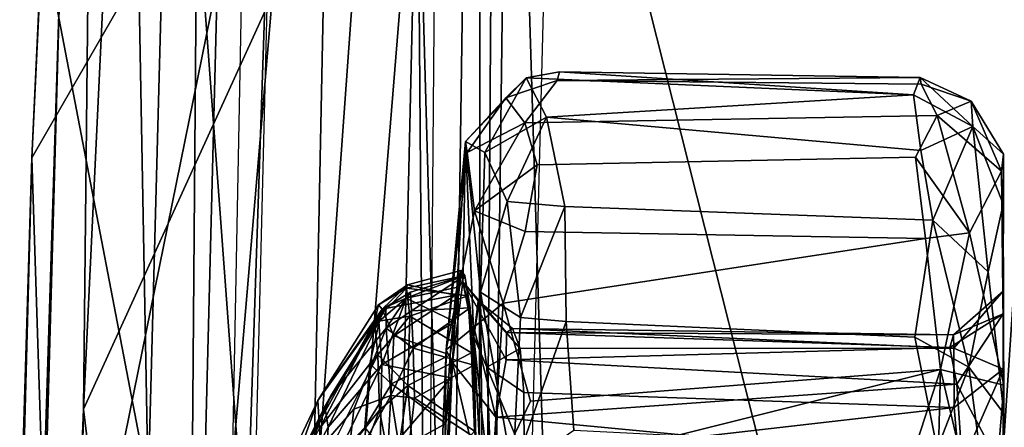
# Model space of a CAD drawing. Header units: millimetres. Extents: x -367 to 317, y -615 to 392.
# Tile 24 of 191: x -245.33 to -230.78, y -116.34 to -110.32. Entities that reach past the tile are written whole.
import ezdxf

# ---------------------------------------------------------------- set-up
doc = ezdxf.new("R2010")
doc.units = ezdxf.units.MM
doc.layers.add('Fbx_Root', color=7, linetype='Continuous', true_color=0x000000)
doc.styles.add('Default', font='arial.ttf')
doc.dimstyles.new('Default', dxfattribs={"dimscale": 10, "dimtxt": 2.5, "dimasz": 3, "dimexe": 1, "dimexo": 0.5, "dimgap": 0.8, "dimtad": 1, "dimtoh": 1, "dimzin": 1, "dimdsep": 46, "dimtxsty": 'Default', "dimcen": 2.5, "dimadec": 1, "dimazin": 1, "dimtfac": 1, "dimtdec": 4, "dimtix": 1, "dimtofl": 0, "dimtmove": 1, "dimatfit": 3, "dimfxl": 1, "dimtolj": 1, "dimtzin": 1, "dimarcsym": 0})

# ---------------------------------------------------------------- blocks, each defined once
blk = doc.blocks.new('*D1')
at = {"layer": 'Defpoints', "color": 0}
for p in [(-317.816, 295.28), (317.184, 295.28), (-317.816, -604.775)]:
    blk.add_point(p, dxfattribs=at)
at = {"layer": 'Fbx_Root', "color": 0, "lineweight": -2}
for p, q in [((-317.816, 290.28), (-317.816, -614.775)), ((317.184, 290.28), (317.184, -614.775)), ((287.184, -604.775), (-287.816, -604.775))]:
    blk.add_line(p, q, dxfattribs=at)
at = {"layer": 'Fbx_Root', "color": 0}
for points in [[(-287.816, -599.775), (-287.816, -609.775), (-317.816, -604.775)], [(287.184, -609.775), (287.184, -599.775), (317.184, -604.775)]]:
    blk.add_solid(points, dxfattribs=at)
at = {"layer": 'Fbx_Root', "color": 0, "insert": (-0.316, -584.012), "char_height": 25, "attachment_point": 5, "style": 'Default'}
blk.add_mtext('\\A1;635.00', dxfattribs=at)

msp = doc.modelspace()

# ---------------------------------------------------------------- linework, layer by layer
at = {"layer": 'Fbx_Root'}
for points in [[(-238.044, -102.16, 380.124), (-223.535, -6.384, 374.415), (-231.535, -127.923, 374.376)], [(-231.535, -127.923, 374.376), (-223.535, -6.384, 374.415), (-212.981, -6.79, 367.746), (-223.913, -124.89, 369.819)], [(-239.479, -142.901, 624.466), (-238.408, -14.786, 623.461), (-238.565, -138.603, 625.049)], [(-238.408, -14.786, 623.461), (-237.775, -23.117, 623.948), (-238.565, -138.603, 625.049)], [(-237.775, -23.117, 623.948), (-237.689, -70.553, 625.38), (-238.565, -138.603, 625.049)], [(-244.387, -116.076, 384.038), (-244.115, -89.965, 386.434), (-240.151, -27.216, 385.935)], [(-244.387, -116.076, 384.038), (-240.151, -27.216, 385.935), (-238.044, -102.16, 380.124)], [(-245.154, -112.359, 392.884), (-242.489, -56.787, 394.174), (-244.115, -89.965, 386.434)], [(-245.154, -112.359, 392.884), (-241.578, -106.155, 393.411), (-242.489, -56.787, 394.174)], [(-239.907, -63.619, 616.266), (-241.221, -128.701, 616), (-243.044, -104.054, 615.837)], [(-239.455, -106.926, 617.691), (-241.221, -128.701, 616), (-239.907, -63.619, 616.266)], [(-249.19, -109.638, 438.972), (-243.312, -144.725, 441.017), (-241.341, -68.073, 444.22)], [(-243.312, -144.725, 441.017), (-169.073, -107.357, 438.979), (-241.341, -68.073, 444.22)], [(-237.689, -70.553, 625.38), (-239.924, -90.347, 631.335), (-238.565, -138.603, 625.049)], [(-242.665, -141.201, 624.044), (-238.384, -81.839, 624.393), (-241.442, -78.445, 624.357)], [(-238.384, -81.839, 624.393), (-242.665, -141.201, 624.044), (-239.204, -138.837, 624.058)], [(-239.455, -106.926, 617.691), (-238.384, -81.839, 624.393), (-239.204, -138.837, 624.058)], [(-250.608, -150.062, 392.069), (-248.228, -83.68, 394.796), (-236.889, -82.562, 392.858)], [(-236.889, -82.562, 392.858), (-239.575, -187.269, 386.916), (-250.608, -150.062, 392.069)], [(-242.509, -82.679, 639.484), (-244.036, -84.641, 640.954), (-243.431, -117.226, 639.928)], [(-242.843, -124.573, 638.615), (-242.509, -82.679, 639.484), (-243.431, -117.226, 639.928)], [(-239.924, -90.347, 631.335), (-242.509, -82.679, 639.484), (-242.843, -124.573, 638.615)], [(-261.641, -111.001, 641.29), (-244.036, -84.641, 640.954), (-273.58, -89.494, 641.647)], [(-245.179, -125.456, 640.354), (-244.036, -84.641, 640.954), (-261.641, -111.001, 641.29)], [(-243.431, -117.226, 639.928), (-244.036, -84.641, 640.954), (-245.179, -125.456, 640.354)], [(-246.905, -178.183, 381.6), (-245.154, -112.359, 392.884), (-244.115, -89.965, 386.434)], [(-244.115, -89.965, 386.434), (-244.387, -116.076, 384.038), (-246.905, -178.183, 381.6)], [(-238.565, -138.603, 625.049), (-239.924, -90.347, 631.335), (-242.843, -124.573, 638.615)], [(-238.044, -102.16, 380.124), (-235.334, -190.457, 372.443), (-244.387, -116.076, 384.038)], [(-238.044, -102.16, 380.124), (-231.535, -127.923, 374.376), (-235.334, -190.457, 372.443)], [(-244.982, -109.106, 615.9), (-243.044, -104.054, 615.837), (-241.221, -128.701, 616)], [(-241.578, -106.155, 393.411), (-245.154, -112.359, 392.884), (-243.501, -163.399, 390.155)], [(-241.578, -106.155, 393.411), (-243.501, -163.399, 390.155), (-244.037, -205.392, 385.867)], [(-240.056, -133.167, 616.78), (-241.221, -128.701, 616), (-239.455, -106.926, 617.691)], [(-239.455, -106.926, 617.691), (-239.204, -138.837, 624.058), (-240.056, -133.167, 616.78)], [(-254.205, -107.202, 612.219), (-244.982, -109.106, 615.9), (-257.032, -113.091, 615.577)], [(-243.312, -144.725, 441.017), (-147.798, -150.736, 437.639), (-169.073, -107.357, 438.979)], [(-241.221, -128.701, 616), (-251.552, -128.495, 615.646), (-257.032, -113.091, 615.577), (-244.982, -109.106, 615.9)], [(-245.755, -186.14, 437.567), (-243.312, -144.725, 441.017), (-249.19, -109.638, 438.972)], [(-245.527, -140.486, 639.834), (-245.179, -125.456, 640.354), (-261.641, -111.001, 641.29), (-270.869, -129.535, 640.864)], [(-237.39, -111.22, 298.22), (-237.357, -111.09, 296.089), (-237.846, -111.178, 294.744), (-238.146, -111.474, 298.142)], [(-237.846, -111.178, 294.744), (-237.357, -111.09, 296.089), (-232.123, -111.431, 293.542)], [(-237.357, -111.09, 296.089), (-237.39, -111.22, 298.22), (-232.023, -111.174, 295.706)], [(-232.023, -111.174, 295.706), (-232.123, -111.431, 293.542), (-237.357, -111.09, 296.089)], [(-238.744, -112.118, 296.251), (-238.146, -111.474, 298.142), (-237.846, -111.178, 294.744)], [(-238.46, -112.283, 292.836), (-238.744, -112.118, 296.251), (-237.846, -111.178, 294.744)], [(-238.46, -112.283, 292.836), (-237.846, -111.178, 294.744), (-237.549, -111.759, 291.919)], [(-238.146, -111.474, 298.142), (-237.865, -111.844, 300.497), (-237.39, -111.22, 298.22)], [(-237.865, -111.844, 300.497), (-231.775, -111.737, 300.138), (-232.012, -111.273, 298.155), (-237.39, -111.22, 298.22)], [(-237.549, -111.759, 291.919), (-237.846, -111.178, 294.744), (-232.123, -111.431, 293.542)], [(-237.39, -111.22, 298.22), (-232.012, -111.273, 298.155), (-232.023, -111.174, 295.706)], [(-232.023, -111.174, 295.706), (-231.246, -111.899, 292.886), (-232.123, -111.431, 293.542)], [(-231.271, -111.523, 297.067), (-231.246, -111.899, 292.886), (-232.023, -111.174, 295.706)], [(-231.271, -111.523, 297.067), (-232.023, -111.174, 295.706), (-232.012, -111.273, 298.155)], [(-231.775, -111.737, 300.138), (-231.271, -111.523, 297.067), (-232.012, -111.273, 298.155)], [(-232.123, -111.431, 293.542), (-232.014, -112.254, 291.05), (-237.549, -111.759, 291.919)], [(-231.246, -111.899, 292.886), (-232.014, -112.254, 291.05), (-232.123, -111.431, 293.542)], [(-238.744, -112.118, 296.251), (-238.721, -112.283, 299.412), (-238.146, -111.474, 298.142)], [(-238.146, -111.474, 298.142), (-238.721, -112.283, 299.412), (-237.865, -111.844, 300.497)], [(-230.824, -112.557, 299.76), (-231.271, -111.523, 297.067), (-231.775, -111.737, 300.138)], [(-230.794, -112.307, 295.793), (-231.246, -111.899, 292.886), (-231.271, -111.523, 297.067)], [(-230.794, -112.307, 295.793), (-231.271, -111.523, 297.067), (-230.824, -112.557, 299.76)], [(-237.685, -112.464, 302.012), (-232.094, -112.351, 301.788), (-231.775, -111.737, 300.138), (-237.865, -111.844, 300.497)], [(-231.296, -113.468, 303.306), (-231.775, -111.737, 300.138), (-232.094, -112.351, 301.788)], [(-231.296, -113.468, 303.306), (-230.824, -112.557, 299.76), (-231.775, -111.737, 300.138)], [(-238.721, -112.283, 299.412), (-238.613, -113.146, 302.222), (-237.865, -111.844, 300.497)], [(-237.865, -111.844, 300.497), (-238.613, -113.146, 302.222), (-237.685, -112.464, 302.012)], [(-238.126, -113.007, 290.014), (-238.46, -112.283, 292.836), (-237.549, -111.759, 291.919)], [(-238.126, -113.007, 290.014), (-237.549, -111.759, 291.919), (-237.278, -113.078, 289.08)], [(-237.549, -111.759, 291.919), (-232.014, -112.254, 291.05), (-231.837, -113.284, 289.102), (-237.278, -113.078, 289.08)], [(-231.246, -111.899, 292.886), (-231.837, -113.284, 289.102), (-232.014, -112.254, 291.05)], [(-231.246, -111.899, 292.886), (-231.022, -114.044, 289.124), (-231.837, -113.284, 289.102)], [(-230.797, -113.045, 291.962), (-231.022, -114.044, 289.124), (-231.246, -111.899, 292.886)], [(-230.794, -112.307, 295.793), (-230.797, -113.045, 291.962), (-231.246, -111.899, 292.886)], [(-239.029, -115.197, 304.184), (-238.744, -112.118, 296.251), (-238.938, -115.387, 301.063)], [(-238.744, -112.118, 296.251), (-239.029, -115.197, 304.184), (-238.721, -112.283, 299.412)], [(-238.785, -114.191, 297.221), (-238.938, -115.387, 301.063), (-238.744, -112.118, 296.251)], [(-238.62, -115.004, 291.177), (-238.785, -114.191, 297.221), (-238.744, -112.118, 296.251)], [(-238.744, -112.118, 296.251), (-238.522, -114.348, 288.957), (-238.62, -115.004, 291.177)], [(-238.522, -114.348, 288.957), (-238.744, -112.118, 296.251), (-238.46, -112.283, 292.836)], [(-238.721, -112.283, 299.412), (-239.029, -115.197, 304.184), (-238.613, -113.146, 302.222)], [(-238.522, -114.348, 288.957), (-238.46, -112.283, 292.836), (-238.126, -113.007, 290.014)], [(-230.794, -112.307, 295.793), (-230.824, -112.557, 299.76), (-230.796, -114.668, 299.159)], [(-230.797, -113.045, 291.962), (-230.794, -112.307, 295.793), (-230.8, -114.33, 295.142)], [(-230.796, -114.668, 299.159), (-230.8, -114.33, 295.142), (-230.794, -112.307, 295.793)], [(-246.905, -178.183, 381.6), (-246.979, -172.576, 389.05), (-245.154, -112.359, 392.884)], [(-246.979, -172.576, 389.05), (-243.501, -163.399, 390.155), (-245.154, -112.359, 392.884)], [(-238.613, -113.146, 302.222), (-237.863, -113.448, 303.663), (-237.685, -112.464, 302.012)], [(-237.863, -113.448, 303.663), (-231.945, -113.551, 303.915), (-232.094, -112.351, 301.788), (-237.685, -112.464, 302.012)], [(-231.296, -113.468, 303.306), (-232.094, -112.351, 301.788), (-231.945, -113.551, 303.915)], [(-230.79, -115.718, 304.936), (-230.824, -112.557, 299.76), (-231.296, -113.468, 303.306)], [(-230.824, -112.557, 299.76), (-230.79, -115.718, 304.936), (-230.796, -114.668, 299.159)], [(-238.522, -114.348, 288.957), (-238.126, -113.007, 290.014), (-237.933, -114.72, 287.469)], [(-237.933, -114.72, 287.469), (-238.126, -113.007, 290.014), (-237.278, -113.078, 289.08)], [(-230.797, -113.045, 291.962), (-230.788, -116.139, 287.555), (-231.022, -114.044, 289.124)], [(-230.8, -114.33, 295.142), (-230.799, -115.483, 291.477), (-230.797, -113.045, 291.962)], [(-230.788, -116.139, 287.555), (-230.797, -113.045, 291.962), (-230.799, -115.483, 291.477)], [(-238.613, -113.146, 302.222), (-239.029, -115.197, 304.184), (-238.189, -114.51, 304.969)], [(-238.613, -113.146, 302.222), (-238.189, -114.51, 304.969), (-237.863, -113.448, 303.663)], [(-237.933, -114.72, 287.469), (-237.278, -113.078, 289.08), (-237.254, -114.778, 286.967)], [(-237.278, -113.078, 289.08), (-231.837, -113.284, 289.102), (-232.103, -115.013, 286.987), (-237.254, -114.778, 286.967)], [(-231.837, -113.284, 289.102), (-231.303, -115.456, 287.01), (-232.103, -115.013, 286.987)], [(-231.022, -114.044, 289.124), (-231.303, -115.456, 287.01), (-231.837, -113.284, 289.102)], [(-237.863, -113.448, 303.663), (-238.189, -114.51, 304.969), (-231.945, -113.551, 303.915)], [(-231.296, -113.468, 303.306), (-231.945, -113.551, 303.915), (-231.723, -115.488, 306.08)], [(-230.79, -115.718, 304.936), (-231.296, -113.468, 303.306), (-231.723, -115.488, 306.08)], [(-231.723, -115.488, 306.08), (-231.945, -113.551, 303.915), (-238.189, -114.51, 304.969), (-237.782, -115.959, 306.38)], [(-238.815, -114.027, 296.701), (-238.752, -114.098, 295.261), (-239.617, -114.288, 295.041), (-239.602, -114.236, 296.849)], [(-238.894, -114.39, 298.921), (-238.815, -114.027, 296.701), (-239.602, -114.236, 296.849)], [(-238.894, -114.39, 298.921), (-238.831, -114.266, 297.895), (-238.815, -114.027, 296.701)], [(-238.815, -114.027, 296.701), (-238.831, -114.266, 297.895), (-238.752, -114.098, 295.261)], [(-231.022, -114.044, 289.124), (-230.788, -116.139, 287.555), (-231.303, -115.456, 287.01)], [(-239.558, -114.345, 295.419), (-238.752, -114.098, 295.261), (-239.619, -114.433, 297.844)], [(-238.831, -114.266, 297.895), (-239.619, -114.433, 297.844), (-238.752, -114.098, 295.261)], [(-238.752, -114.098, 295.261), (-238.708, -114.402, 293.248), (-239.617, -114.288, 295.041)], [(-239.543, -114.622, 293.679), (-238.752, -114.098, 295.261), (-239.558, -114.345, 295.419)], [(-238.752, -114.098, 295.261), (-239.543, -114.622, 293.679), (-238.674, -114.577, 293.029)], [(-238.294, -116.194, 300.949), (-238.938, -115.387, 301.063), (-238.785, -114.191, 297.221)], [(-238.556, -114.476, 295.318), (-238.785, -114.191, 297.221), (-238.62, -115.004, 291.177)], [(-238.137, -114.941, 297.263), (-238.785, -114.191, 297.221), (-238.556, -114.476, 295.318)], [(-238.142, -115.345, 299.062), (-238.785, -114.191, 297.221), (-238.137, -114.941, 297.263)], [(-238.294, -116.194, 300.949), (-238.785, -114.191, 297.221), (-238.142, -115.345, 299.062)], [(-238.752, -114.098, 295.261), (-238.674, -114.577, 293.029), (-238.708, -114.402, 293.248)], [(-240.091, -114.785, 294.478), (-239.617, -114.288, 295.041), (-239.564, -114.701, 293.001)], [(-239.617, -114.288, 295.041), (-240.091, -114.785, 294.478), (-240.029, -114.535, 296.103)], [(-240.029, -114.535, 296.103), (-239.602, -114.236, 296.849), (-239.617, -114.288, 295.041)], [(-240.029, -114.535, 296.103), (-239.976, -114.598, 298.226), (-239.602, -114.236, 296.849)], [(-239.602, -114.236, 296.849), (-239.976, -114.598, 298.226), (-238.894, -114.39, 298.921)], [(-239.558, -114.345, 295.419), (-239.619, -114.433, 297.844), (-239.921, -114.567, 296.06)], [(-239.917, -114.88, 293.767), (-239.558, -114.345, 295.419), (-239.921, -114.567, 296.06)], [(-239.917, -114.88, 293.767), (-239.543, -114.622, 293.679), (-239.558, -114.345, 295.419)], [(-238.896, -114.783, 299.72), (-239.619, -114.433, 297.844), (-238.831, -114.266, 297.895)], [(-239.564, -114.701, 293.001), (-239.617, -114.288, 295.041), (-238.708, -114.402, 293.248)], [(-238.831, -114.266, 297.895), (-238.894, -114.39, 298.921), (-238.896, -114.783, 299.72)], [(-238.522, -114.348, 288.957), (-238.494, -117.405, 286.385), (-238.62, -115.004, 291.177)], [(-238.044, -117.009, 285.521), (-238.522, -114.348, 288.957), (-237.933, -114.72, 287.469)], [(-238.494, -117.405, 286.385), (-238.522, -114.348, 288.957), (-238.044, -117.009, 285.521)], [(-231.531, -114.979, 296.526), (-230.8, -114.33, 295.142), (-230.796, -114.668, 299.159)], [(-231.527, -115.174, 294.186), (-230.8, -114.33, 295.142), (-231.531, -114.979, 296.526)], [(-231.527, -115.174, 294.186), (-230.799, -115.483, 291.477), (-230.8, -114.33, 295.142)], [(-240.023, -114.78, 297.832), (-239.619, -114.433, 297.844), (-239.982, -115.413, 300.406)], [(-239.921, -114.567, 296.06), (-239.619, -114.433, 297.844), (-240.023, -114.78, 297.832)], [(-239.619, -114.433, 297.844), (-238.896, -114.783, 299.72), (-239.982, -115.413, 300.406)], [(-239.976, -114.598, 298.226), (-239.803, -114.989, 299.846), (-238.894, -114.39, 298.921)], [(-238.972, -115.273, 301.015), (-238.894, -114.39, 298.921), (-239.803, -114.989, 299.846)], [(-238.708, -114.402, 293.248), (-238.655, -115.244, 291.208), (-239.564, -114.701, 293.001)], [(-238.357, -117.147, 307.194), (-238.189, -114.51, 304.969), (-239.029, -115.197, 304.184), (-239.112, -117.26, 306.053)], [(-238.972, -115.273, 301.015), (-238.896, -114.783, 299.72), (-238.894, -114.39, 298.921)], [(-238.708, -114.402, 293.248), (-238.674, -114.577, 293.029), (-238.655, -115.244, 291.208)], [(-238.556, -114.476, 295.318), (-238.62, -115.004, 291.177), (-238.43, -115.456, 291.809)], [(-238.137, -114.941, 297.263), (-238.556, -114.476, 295.318), (-238.05, -114.885, 295.804)], [(-237.935, -115.178, 293.702), (-238.556, -114.476, 295.318), (-238.43, -115.456, 291.809)], [(-238.05, -114.885, 295.804), (-238.556, -114.476, 295.318), (-237.935, -115.178, 293.702)], [(-238.189, -114.51, 304.969), (-238.357, -117.147, 307.194), (-237.782, -115.959, 306.38)], [(-240.029, -114.535, 296.103), (-240.091, -114.785, 294.478), (-240.927, -115.949, 296.83)], [(-239.976, -114.598, 298.226), (-240.029, -114.535, 296.103), (-240.927, -115.949, 296.83)], [(-240.927, -115.949, 296.83), (-240.902, -116.361, 299.193), (-239.976, -114.598, 298.226)], [(-240.159, -115.405, 300.122), (-239.976, -114.598, 298.226), (-240.902, -116.361, 299.193)], [(-240.821, -116.035, 297.447), (-240.732, -115.879, 295.754), (-239.921, -114.567, 296.06), (-240.023, -114.78, 297.832)], [(-240.732, -115.879, 295.754), (-239.917, -114.88, 293.767), (-239.921, -114.567, 296.06)], [(-239.976, -114.598, 298.226), (-240.159, -115.405, 300.122), (-239.803, -114.989, 299.846)], [(-239.917, -114.88, 293.767), (-239.517, -115.173, 292.108), (-239.543, -114.622, 293.679)], [(-239.517, -115.173, 292.108), (-238.674, -114.577, 293.029), (-239.543, -114.622, 293.679)], [(-238.674, -114.577, 293.029), (-239.517, -115.173, 292.108), (-238.623, -115.427, 291.084)], [(-238.623, -115.427, 291.084), (-238.655, -115.244, 291.208), (-238.674, -114.577, 293.029)], [(-241.289, -116.966, 294.369), (-240.927, -115.949, 296.83), (-240.091, -114.785, 294.478)], [(-240.039, -115.274, 292.677), (-241.158, -117.506, 292.481), (-241.289, -116.966, 294.369), (-240.091, -114.785, 294.478)], [(-240.821, -116.035, 297.447), (-240.023, -114.78, 297.832), (-240.772, -116.343, 299.239)], [(-239.982, -115.413, 300.406), (-240.772, -116.343, 299.239), (-240.023, -114.78, 297.832)], [(-240.039, -115.274, 292.677), (-240.091, -114.785, 294.478), (-239.564, -114.701, 293.001)], [(-239.596, -115.725, 290.853), (-240.039, -115.274, 292.677), (-239.564, -114.701, 293.001)], [(-238.956, -115.611, 301.426), (-239.982, -115.413, 300.406), (-238.896, -114.783, 299.72)], [(-239.596, -115.725, 290.853), (-239.564, -114.701, 293.001), (-238.655, -115.244, 291.208)], [(-238.896, -114.783, 299.72), (-238.972, -115.273, 301.015), (-238.956, -115.611, 301.426)], [(-238.044, -117.009, 285.521), (-237.933, -114.72, 287.469), (-237.254, -114.778, 286.967)], [(-238.044, -117.009, 285.521), (-237.254, -114.778, 286.967), (-237.141, -116.39, 285.553)], [(-237.254, -114.778, 286.967), (-232.103, -115.013, 286.987), (-231.773, -116.661, 285.591), (-237.141, -116.39, 285.553)], [(-231.585, -115.164, 298.218), (-230.796, -114.668, 299.159), (-231.481, -115.708, 299.982)], [(-231.531, -114.979, 296.526), (-230.796, -114.668, 299.159), (-231.585, -115.164, 298.218)], [(-231.481, -115.708, 299.982), (-230.796, -114.668, 299.159), (-230.796, -116.993, 303.392)], [(-230.796, -116.993, 303.392), (-230.796, -114.668, 299.159), (-230.79, -115.718, 304.936)], [(-241.207, -117.015, 294.432), (-240.395, -116.075, 292.805), (-239.917, -114.88, 293.767), (-240.732, -115.879, 295.754)], [(-239.917, -114.88, 293.767), (-240.395, -116.075, 292.805), (-239.847, -115.871, 291.365)], [(-239.847, -115.871, 291.365), (-239.517, -115.173, 292.108), (-239.917, -114.88, 293.767)], [(-238.137, -114.941, 297.263), (-231.585, -115.164, 298.218), (-238.142, -115.345, 299.062)], [(-238.05, -114.885, 295.804), (-231.531, -114.979, 296.526), (-238.137, -114.941, 297.263)], [(-231.585, -115.164, 298.218), (-238.137, -114.941, 297.263), (-231.531, -114.979, 296.526)], [(-237.935, -115.178, 293.702), (-231.527, -115.174, 294.186), (-238.05, -114.885, 295.804)], [(-231.531, -114.979, 296.526), (-238.05, -114.885, 295.804), (-231.527, -115.174, 294.186)], [(-240.159, -115.405, 300.122), (-239.838, -115.701, 301.278), (-239.803, -114.989, 299.846)], [(-239.803, -114.989, 299.846), (-239.838, -115.701, 301.278), (-238.972, -115.273, 301.015)], [(-238.538, -119.57, 286.766), (-238.62, -115.004, 291.177), (-238.494, -117.405, 286.385)], [(-238.342, -117.672, 288.883), (-238.62, -115.004, 291.177), (-238.538, -119.57, 286.766)], [(-238.43, -115.456, 291.809), (-238.62, -115.004, 291.177), (-238.342, -117.672, 288.883)], [(-231.303, -115.456, 287.01), (-231.773, -116.661, 285.591), (-232.103, -115.013, 286.987)], [(-239.847, -115.871, 291.365), (-239.496, -115.913, 290.71), (-239.517, -115.173, 292.108)], [(-239.496, -115.913, 290.71), (-238.623, -115.427, 291.084), (-239.517, -115.173, 292.108)], [(-239.112, -117.26, 306.053), (-239.029, -115.197, 304.184), (-239.067, -118.304, 304.237)], [(-238.938, -115.387, 301.063), (-239.067, -118.304, 304.237), (-239.029, -115.197, 304.184)], [(-237.935, -115.178, 293.702), (-238.43, -115.456, 291.809), (-237.881, -115.831, 292.007)], [(-231.481, -115.708, 299.982), (-238.142, -115.345, 299.062), (-231.585, -115.164, 298.218)], [(-237.935, -115.178, 293.702), (-237.881, -115.831, 292.007), (-231.523, -116.051, 291.913), (-231.527, -115.174, 294.186)], [(-231.523, -116.051, 291.913), (-230.799, -115.483, 291.477), (-231.527, -115.174, 294.186)], [(-241.158, -117.506, 292.481), (-240.039, -115.274, 292.677), (-240.016, -116.088, 291.113)], [(-240.016, -116.088, 291.113), (-240.039, -115.274, 292.677), (-239.596, -115.725, 290.853)], [(-239.033, -116.287, 302.543), (-238.972, -115.273, 301.015), (-239.838, -115.701, 301.278)], [(-238.655, -115.244, 291.208), (-238.609, -116.4, 289.5), (-239.596, -115.725, 290.853)], [(-238.364, -117.836, 303.002), (-239.067, -118.304, 304.237), (-238.938, -115.387, 301.063)], [(-239.033, -116.287, 302.543), (-238.956, -115.611, 301.426), (-238.972, -115.273, 301.015)], [(-238.364, -117.836, 303.002), (-238.938, -115.387, 301.063), (-238.294, -116.194, 300.949)], [(-238.655, -115.244, 291.208), (-238.623, -115.427, 291.084), (-238.609, -116.4, 289.5)], [(-238.142, -115.345, 299.062), (-231.481, -115.708, 299.982), (-238.294, -116.194, 300.949)], [(-240.159, -115.405, 300.122), (-240.902, -116.361, 299.193), (-240.912, -117.061, 300.709), (-240.229, -116.344, 301.71)], [(-240.012, -116.847, 302.617), (-240.818, -117.134, 300.756), (-239.982, -115.413, 300.406)], [(-240.772, -116.343, 299.239), (-239.982, -115.413, 300.406), (-240.818, -117.134, 300.756)], [(-240.159, -115.405, 300.122), (-240.229, -116.344, 301.71), (-239.838, -115.701, 301.278)], [(-239.982, -115.413, 300.406), (-238.956, -115.611, 301.426), (-240.012, -116.847, 302.617)], [(-238.623, -115.427, 291.084), (-239.496, -115.913, 290.71), (-238.591, -116.502, 289.548)], [(-238.591, -116.502, 289.548), (-238.609, -116.4, 289.5), (-238.623, -115.427, 291.084)], [(-238.43, -115.456, 291.809), (-238.342, -117.672, 288.883), (-237.879, -116.777, 290.428)], [(-237.881, -115.831, 292.007), (-238.43, -115.456, 291.809), (-237.879, -116.777, 290.428)], [(-237.782, -115.959, 306.38), (-238.357, -117.147, 307.194), (-231.723, -115.488, 306.08)], [(-232.186, -116.917, 307.249), (-231.723, -115.488, 306.08), (-238.357, -117.147, 307.194)], [(-231.797, -118.444, 308.113), (-231.723, -115.488, 306.08), (-232.186, -116.917, 307.249)], [(-231.014, -118.505, 307.449), (-231.723, -115.488, 306.08), (-231.797, -118.444, 308.113)], [(-231.303, -115.456, 287.01), (-230.889, -118.639, 285.284), (-231.773, -116.661, 285.591)], [(-231.014, -118.505, 307.449), (-230.79, -115.718, 304.936), (-231.723, -115.488, 306.08)], [(-231.442, -116.959, 290.517), (-230.799, -115.483, 291.477), (-231.523, -116.051, 291.913)], [(-231.442, -116.959, 290.517), (-230.797, -117.778, 288.499), (-230.799, -115.483, 291.477)], [(-230.788, -116.139, 287.555), (-230.889, -118.639, 285.284), (-231.303, -115.456, 287.01)], [(-230.799, -115.483, 291.477), (-230.797, -117.778, 288.499), (-230.788, -116.139, 287.555)], [(-239.02, -116.663, 302.813), (-240.012, -116.847, 302.617), (-238.956, -115.611, 301.426)], [(-239.078, -118.025, 304.121), (-238.956, -115.611, 301.426), (-239.033, -116.287, 302.543)], [(-238.956, -115.611, 301.426), (-239.078, -118.025, 304.121), (-239.02, -116.663, 302.813)], [(-240.229, -116.344, 301.71), (-239.897, -116.767, 302.733), (-239.838, -115.701, 301.278)], [(-239.807, -117.191, 289.292), (-240.016, -116.088, 291.113), (-239.596, -115.725, 290.853)], [(-239.838, -115.701, 301.278), (-239.897, -116.767, 302.733), (-239.033, -116.287, 302.543)], [(-239.807, -117.191, 289.292), (-239.596, -115.725, 290.853), (-239.48, -117.364, 288.778)], [(-239.48, -117.364, 288.778), (-239.596, -115.725, 290.853), (-238.609, -116.4, 289.5)], [(-231.402, -116.848, 301.998), (-238.294, -116.194, 300.949), (-231.481, -115.708, 299.982)], [(-231.481, -115.708, 299.982), (-230.796, -116.993, 303.392), (-231.402, -116.848, 301.998)], [(-230.781, -122.677, 308.23), (-230.79, -115.718, 304.936), (-231.014, -118.505, 307.449)], [(-230.782, -121.692, 306.455), (-230.796, -116.993, 303.392), (-230.79, -115.718, 304.936)], [(-230.79, -115.718, 304.936), (-230.781, -122.677, 308.23), (-230.782, -121.692, 306.455)], [(-240.927, -115.949, 296.83), (-241.613, -117.393, 296.509), (-241.958, -118.272, 297.683), (-240.902, -116.361, 299.193)], [(-241.613, -117.393, 296.509), (-240.927, -115.949, 296.83), (-241.289, -116.966, 294.369)], [(-241.541, -117.484, 296.504), (-241.207, -117.015, 294.432), (-240.732, -115.879, 295.754)], [(-241.541, -117.484, 296.504), (-240.732, -115.879, 295.754), (-240.821, -116.035, 297.447)], [(-239.847, -115.871, 291.365), (-240.504, -117.041, 291.418), (-239.641, -117.144, 289.256)], [(-240.504, -117.041, 291.418), (-239.847, -115.871, 291.365), (-240.395, -116.075, 292.805)], [(-239.641, -117.144, 289.256), (-239.496, -115.913, 290.71), (-239.847, -115.871, 291.365)], [(-239.641, -117.144, 289.256), (-238.591, -116.502, 289.548), (-239.496, -115.913, 290.71)], [(-237.879, -116.777, 290.428), (-231.523, -116.051, 291.913), (-237.881, -115.831, 292.007)], [(-245.795, -183.698, 379.116), (-246.905, -178.183, 381.6), (-244.387, -116.076, 384.038)], [(-245.795, -183.698, 379.116), (-244.387, -116.076, 384.038), (-235.334, -190.457, 372.443)], [(-241.673, -118.004, 298.208), (-241.541, -117.484, 296.504), (-240.821, -116.035, 297.447), (-240.772, -116.343, 299.239)], [(-241.407, -118.099, 292.931), (-240.504, -117.041, 291.418), (-240.395, -116.075, 292.805), (-241.207, -117.015, 294.432)], [(-240.691, -117.829, 290.601), (-241.158, -117.506, 292.481), (-240.016, -116.088, 291.113)], [(-240.691, -117.829, 290.601), (-240.016, -116.088, 291.113), (-239.807, -117.191, 289.292)], [(-231.523, -116.051, 291.913), (-237.879, -116.777, 290.428), (-231.442, -116.959, 290.517)], [(-238.294, -116.194, 300.949), (-231.402, -116.848, 301.998), (-238.364, -117.836, 303.002)], [(-230.788, -116.139, 287.555), (-230.785, -122.795, 284.453), (-230.889, -118.639, 285.284)], [(-230.785, -122.795, 284.453), (-230.788, -116.139, 287.555), (-230.797, -117.778, 288.499)], [(-241.477, -118.269, 300.082), (-241.673, -118.004, 298.208), (-240.772, -116.343, 299.239), (-240.818, -117.134, 300.756)], [(-239.098, -117.778, 304.051), (-239.033, -116.287, 302.543), (-239.897, -116.767, 302.733)], [(-239.098, -117.778, 304.051), (-239.078, -118.025, 304.121), (-239.033, -116.287, 302.543)]]:
    msp.add_3dface(points, dxfattribs=at)

# ---------------------------------------------------------------- dimensions: what is measured, and where the dimension line sits
dim = msp.add_linear_dim(base=(-317.816, -604.775), p1=(317.184, 295.28), p2=(-317.816, 295.28), angle=180, dimstyle='Default', override={"dimscale": 10, "dimtxt": 2.5, "dimasz": 3, "dimexe": 1, "dimexo": 0.5, "dimgap": 0.8, "dimtad": 1, "dimtih": 0, "dimtoh": 0, "dimdec": 2, "dimlfac": 1, "dimzin": 1, "dimtxsty": 'Default', "dimsah": 0, "dimcen": 2.5, "dimadec": 1, "dimazin": 1, "dimtix": 0, "dimtmove": 0, "dimtzin": 1}, dxfattribs=at)
dim.commit()
dim.dimension.update_dxf_attribs({"geometry": '*D1', "text_midpoint": (-0.316, -584.012)})

doc.saveas('drawing.dxf')
